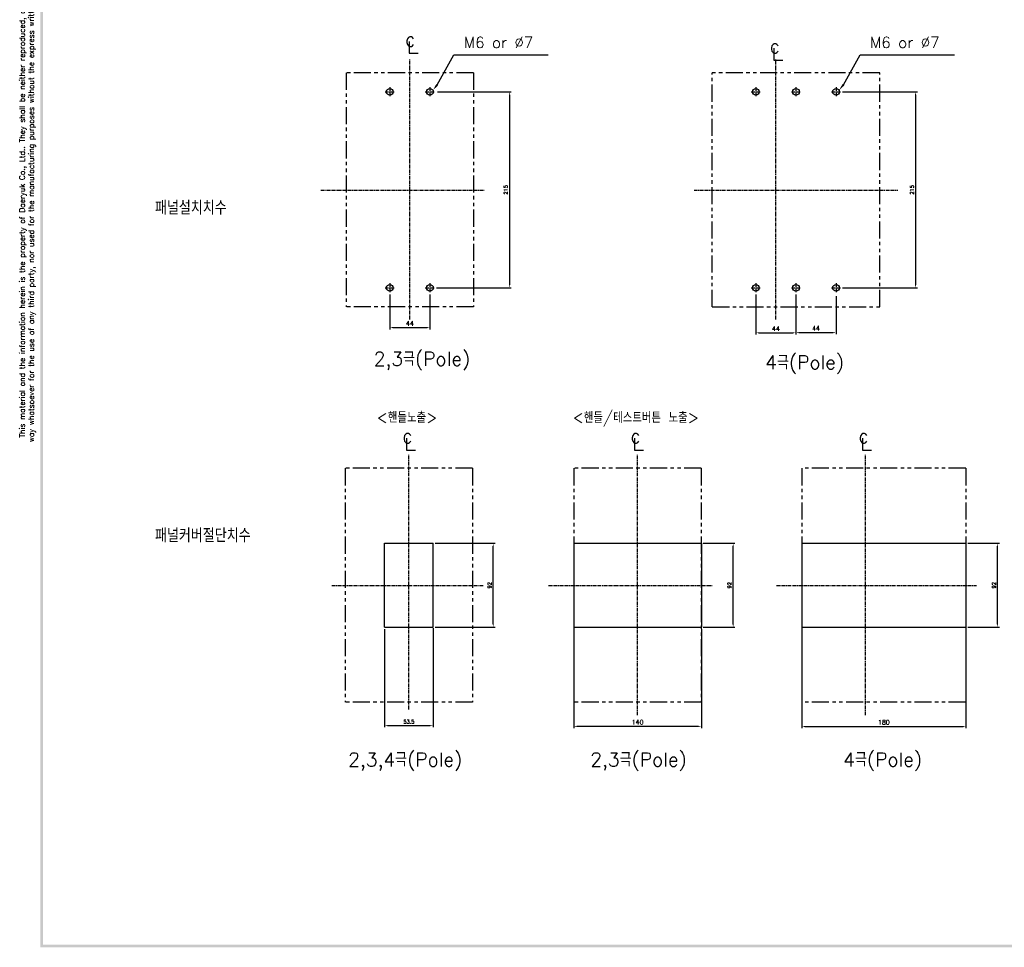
# Model space of a CAD drawing. Extents: x -2100 to 2710, y -907 to 1810.
# Tile 1 of 22: x -2097 to -1017, y 77 to 1095. Entities that reach past the tile are written whole.
import ezdxf

# ---------------------------------------------------------------- set-up
doc = ezdxf.new("R2010")
doc.units = 0
doc.header["$LTSCALE"] = 3
doc.header["$MEASUREMENT"] = 0
doc.linetypes.add('CENTER', pattern=[2, 1.25, -0.25, 0.25, -0.25])
doc.linetypes.add('PHANTOM2', pattern=[1.25, 0.625, -0.125, 0.125, -0.125, 0.125, -0.125])
doc.layers.get('0').update_dxf_attribs({"linetype": 'CONTINUOUS'})
doc.layers.get('Defpoints').update_dxf_attribs({"linetype": 'CONTINUOUS'})
for name, color, linetype in [('AM_VIS', 7, 'CONTINUOUS'), ('cen', 1, 'CENTER'), ('CENTER', 1, 'CENTER'), ('di', 3, 'CONTINUOUS'), ('DIM', 3, 'CONTINUOUS'), ('dwg', 7, 'CONTINUOUS'), ('NOTE', 4, 'CONTINUOUS')]:
    doc.layers.add(name, color=color, linetype=linetype)
doc.styles.add('K25', font='TXT', dxfattribs={"width": 0.9, "height": 2.5, "bigfont": 'TBHAN'})
doc.styles.add('KIM', font='ROMANS.shx', dxfattribs={"height": 5, "bigfont": 'GSG1.shx'})
doc.styles.get("Standard").update_dxf_attribs({"font": 'romans.shx', "height": 4, "bigfont": 'ghs.shx'})
doc.dimstyles.get("Standard").update_dxf_attribs({"dimtxt": 0.18, "dimasz": 0.18, "dimexe": 0.18, "dimexo": 0.0625, "dimgap": 0.09, "dimtad": 0, "dimtih": 1, "dimtoh": 1, "dimdec": 4, "dimzin": 0, "dimdsep": 46, "dimtxsty": 'Standard', "dimcen": 0.09, "dimadec": 0, "dimazin": 0, "dimtfac": 1, "dimtdec": 4, "dimtofl": 0, "dimtmove": 0, "dimatfit": 3, "dimfxl": 0, "dimtolj": 1, "dimtzin": 0, "dimarcsym": 0})
doc.dimstyles.new('STANDARD$0', dxfattribs={"dimtxt": 5, "dimasz": 5, "dimexe": 1, "dimexo": 2, "dimgap": 2, "dimtad": 1, "dimdec": 4, "dimzin": 12, "dimdsep": 46, "dimtxsty": 'KIM', "dimcen": -1, "dimdle": 0.1, "dimadec": 0, "dimazin": 0, "dimtfac": 1, "dimtdec": 4, "dimtmove": 0, "dimatfit": 3, "dimfxl": 0, "dimtolj": 1, "dimtzin": 0, "dimarcsym": 0})

# ---------------------------------------------------------------- blocks, each defined once
blk = doc.blocks.new('*D53')
at = {"layer": 'Defpoints', "color": 0}
for p in [(-1697.1, 428.2), (-1643.6, 429.2), (-1643.6, 320.5)]:
    blk.add_point(p, dxfattribs=at)
at = {"layer": 'di'}
for p, q in [((-1697.1, 426.2), (-1697.1, 318.5)), ((-1643.6, 427.2), (-1643.6, 318.5)), ((-1693.9, 320.5), (-1646.8, 320.5))]:
    blk.add_line(p, q, dxfattribs=at)
for points in [[(-1693.9, 321), (-1693.9, 320), (-1697.1, 320.5)], [(-1646.8, 321), (-1646.8, 320), (-1643.6, 320.5)]]:
    blk.add_solid(points, dxfattribs=at)
at = {"layer": 'di', "insert": (-1670.3, 324.5), "char_height": 4, "attachment_point": 5}
blk.add_mtext('\\A1;53.5', dxfattribs=at)
blk = doc.blocks.new('*D54')
at = {"layer": 'Defpoints', "color": 0}
for p in [(-1643.6, 520.2), (-1577.8, 520.2), (-1643.6, 428.2)]:
    blk.add_point(p, dxfattribs=at)
at = {"layer": 'di'}
for p, q in [((-1641.6, 520.2), (-1575.8, 520.2)), ((-1577.8, 431.4), (-1577.8, 517)), ((-1641.6, 428.2), (-1575.8, 428.2))]:
    blk.add_line(p, q, dxfattribs=at)
for points in [[(-1578.3, 517), (-1577.3, 517), (-1577.8, 520.2)], [(-1578.3, 431.4), (-1577.3, 431.4), (-1577.8, 428.2)]]:
    blk.add_solid(points, dxfattribs=at)
at = {"layer": 'di', "insert": (-1581.8, 474.2), "char_height": 4, "attachment_point": 5, "rotation": 90}
blk.add_mtext('\\A1;92', dxfattribs=at)
blk = doc.blocks.new('*D55')
at = {"layer": 'Defpoints', "color": 0}
for p in [(-1196.6, 1015.4), (-1196.6, 800.4), (-1114.6, 800.4)]:
    blk.add_point(p, dxfattribs=at)
at = {"layer": 'di'}
for p, q in [((-1194.6, 1015.4), (-1112.6, 1015.4)), ((-1114.6, 1012.2), (-1114.6, 803.6)), ((-1194.6, 800.4), (-1112.6, 800.4))]:
    blk.add_line(p, q, dxfattribs=at)
for points in [[(-1115.2, 1012.2), (-1114.1, 1012.2), (-1114.6, 1015.4)], [(-1115.2, 803.6), (-1114.1, 803.6), (-1114.6, 800.4)]]:
    blk.add_solid(points, dxfattribs=at)
at = {"layer": 'di', "insert": (-1118.6, 907.9), "char_height": 4, "attachment_point": 5, "rotation": 90}
blk.add_mtext('\\A1;215', dxfattribs=at)
blk = doc.blocks.new('*D74')
at = {"layer": 'Defpoints', "color": 0}
for p in [(-1641, 1015.4), (-1642, 800.4), (-1560.1, 800.4)]:
    blk.add_point(p, dxfattribs=at)
at = {"layer": 'di'}
for p, q in [((-1639, 1015.4), (-1558.1, 1015.4)), ((-1560.1, 1012.2), (-1560.1, 803.6)), ((-1640, 800.4), (-1558.1, 800.4))]:
    blk.add_line(p, q, dxfattribs=at)
for points in [[(-1560.6, 1012.2), (-1559.6, 1012.2), (-1560.1, 1015.4)], [(-1560.6, 803.6), (-1559.6, 803.6), (-1560.1, 800.4)]]:
    blk.add_solid(points, dxfattribs=at)
at = {"layer": 'di', "insert": (-1564.1, 907.9), "char_height": 4, "attachment_point": 5, "rotation": 90}
blk.add_mtext('\\A1;215', dxfattribs=at)
blk = doc.blocks.new('*D75')
at = {"layer": 'Defpoints', "color": 0}
for p in [(-1349.4, 520.2), (-1314.7, 520.2), (-1349.4, 428.2)]:
    blk.add_point(p, dxfattribs=at)
at = {"layer": 'di'}
for p, q in [((-1347.4, 520.2), (-1312.7, 520.2)), ((-1314.7, 431.4), (-1314.7, 517)), ((-1347.4, 428.2), (-1312.7, 428.2))]:
    blk.add_line(p, q, dxfattribs=at)
for points in [[(-1315.2, 517), (-1314.1, 517), (-1314.7, 520.2)], [(-1315.2, 431.4), (-1314.1, 431.4), (-1314.7, 428.2)]]:
    blk.add_solid(points, dxfattribs=at)
at = {"layer": 'di', "insert": (-1318.7, 474.2), "char_height": 4, "attachment_point": 5, "rotation": 90}
blk.add_mtext('\\A1;92', dxfattribs=at)
blk = doc.blocks.new('*D98')
at = {"layer": 'Defpoints', "color": 0}
for p in [(-1691.2, 795.2), (-1647.2, 795.2), (-1647.2, 756.8)]:
    blk.add_point(p, dxfattribs=at)
at = {"layer": 'di'}
for p, q in [((-1691.2, 793.2), (-1691.2, 754.8)), ((-1647.2, 793.2), (-1647.2, 754.8)), ((-1688, 756.8), (-1650.4, 756.8))]:
    blk.add_line(p, q, dxfattribs=at)
for points in [[(-1688, 757.4), (-1688, 756.3), (-1691.2, 756.8)], [(-1650.4, 757.4), (-1650.4, 756.3), (-1647.2, 756.8)]]:
    blk.add_solid(points, dxfattribs=at)
at = {"layer": 'di', "insert": (-1669.2, 761.3), "char_height": 5, "attachment_point": 5, "style": 'KIM'}
blk.add_mtext('\\A1;44', dxfattribs=at)
blk = doc.blocks.new('*D99')
at = {"layer": 'Defpoints', "color": 0}
for p in [(-1289.8, 795.2), (-1245.8, 795.2), (-1245.8, 751.1)]:
    blk.add_point(p, dxfattribs=at)
at = {"layer": 'di'}
for p, q in [((-1289.8, 793.2), (-1289.8, 749.1)), ((-1245.8, 793.2), (-1245.8, 749.1)), ((-1286.6, 751.1), (-1249, 751.1))]:
    blk.add_line(p, q, dxfattribs=at)
for points in [[(-1286.6, 751.6), (-1286.6, 750.6), (-1289.8, 751.1)], [(-1249, 751.6), (-1249, 750.6), (-1245.8, 751.1)]]:
    blk.add_solid(points, dxfattribs=at)
at = {"layer": 'di', "insert": (-1267.8, 755.6), "char_height": 5, "attachment_point": 5, "style": 'KIM'}
blk.add_mtext('\\A1;44', dxfattribs=at)
blk = doc.blocks.new('*D100')
at = {"layer": 'Defpoints', "color": 0}
for p in [(-1245.8, 793.2), (-1201.8, 793.2), (-1201.8, 751.6)]:
    blk.add_point(p, dxfattribs=at)
at = {"layer": 'di'}
for p, q in [((-1245.8, 791.2), (-1245.8, 749.6)), ((-1201.8, 791.2), (-1201.8, 749.6)), ((-1242.6, 751.6), (-1205, 751.6))]:
    blk.add_line(p, q, dxfattribs=at)
for points in [[(-1242.6, 752.1), (-1242.6, 751.1), (-1245.8, 751.6)], [(-1205, 752.1), (-1205, 751.1), (-1201.8, 751.6)]]:
    blk.add_solid(points, dxfattribs=at)
at = {"layer": 'di', "insert": (-1223.8, 756.1), "char_height": 5, "attachment_point": 5, "style": 'KIM'}
blk.add_mtext('\\A1;44', dxfattribs=at)
blk = doc.blocks.new('*D101')
at = {"layer": 'Defpoints', "color": 0}
for p in [(-1059.4, 520.2), (-1024.7, 520.2), (-1059.4, 428.2)]:
    blk.add_point(p, dxfattribs=at)
at = {"layer": 'di'}
for p, q in [((-1057.4, 520.2), (-1022.7, 520.2)), ((-1024.7, 431.4), (-1024.7, 517)), ((-1057.4, 428.2), (-1022.7, 428.2))]:
    blk.add_line(p, q, dxfattribs=at)
for points in [[(-1025.2, 517), (-1024.1, 517), (-1024.7, 520.2)], [(-1025.2, 431.4), (-1024.1, 431.4), (-1024.7, 428.2)]]:
    blk.add_solid(points, dxfattribs=at)
at = {"layer": 'di', "insert": (-1028.7, 474.2), "char_height": 4, "attachment_point": 5, "rotation": 90}
blk.add_mtext('\\A1;92', dxfattribs=at)
blk = doc.blocks.new('*D102')
at = {"layer": 'Defpoints', "color": 0}
for p in [(-1489.4, 428.2), (-1349.4, 428.2), (-1349.4, 319.5)]:
    blk.add_point(p, dxfattribs=at)
at = {"layer": 'di'}
for p, q in [((-1489.4, 426.2), (-1489.4, 317.5)), ((-1349.4, 426.2), (-1349.4, 317.5)), ((-1486.2, 319.5), (-1352.6, 319.5))]:
    blk.add_line(p, q, dxfattribs=at)
for points in [[(-1486.2, 320), (-1486.2, 319), (-1489.4, 319.5)], [(-1352.6, 320), (-1352.6, 319), (-1349.4, 319.5)]]:
    blk.add_solid(points, dxfattribs=at)
at = {"layer": 'di', "insert": (-1419.4, 324), "char_height": 5, "attachment_point": 5, "style": 'KIM'}
blk.add_mtext('\\A1;140', dxfattribs=at)
blk = doc.blocks.new('*D103')
at = {"layer": 'Defpoints', "color": 0}
for p in [(-1239.4, 428.2), (-1059.4, 428.2), (-1059.4, 319.4)]:
    blk.add_point(p, dxfattribs=at)
at = {"layer": 'di'}
for p, q in [((-1239.4, 426.2), (-1239.4, 317.4)), ((-1059.4, 426.2), (-1059.4, 317.4)), ((-1236.2, 319.4), (-1062.6, 319.4))]:
    blk.add_line(p, q, dxfattribs=at)
for points in [[(-1236.2, 319.9), (-1236.2, 318.8), (-1239.4, 319.4)], [(-1062.6, 319.9), (-1062.6, 318.8), (-1059.4, 319.4)]]:
    blk.add_solid(points, dxfattribs=at)
at = {"layer": 'di', "insert": (-1149.4, 323.9), "char_height": 5, "attachment_point": 5, "style": 'KIM'}
blk.add_mtext('\\A1;180', dxfattribs=at)

msp = doc.modelspace()

# ---------------------------------------------------------------- linework, layer by layer
for p, q in [((-1697.066, 520.242), (-1643.566, 520.242)), ((-1697.066, 428.242), (-1697.066, 520.242)), ((-1643.566, 428.242), (-1643.566, 520.242)), ((-1489.427, 520.242), (-1349.427, 520.242)), ((-1239.427, 520.242), (-1059.427, 520.242)), ((-1697.066, 428.242), (-1643.566, 428.242)), ((-1489.427, 428.242), (-1349.427, 428.242)), ((-1239.427, 428.242), (-1059.427, 428.242))]:
    msp.add_line(p, q)
for centre in [(-1691.239, 1015.388), (-1647.239, 1015.388), (-1289.774, 1015.388), (-1245.774, 1015.388), (-1201.774, 1015.388), (-1691.239, 800.388), (-1647.239, 800.388), (-1289.774, 800.388), (-1245.774, 800.388), (-1201.774, 800.388)]:
    msp.add_circle(centre, 3.7)
at = {"layer": 'AM_VIS'}
for p, q in [((-1489.427, 520.242), (-1489.427, 428.242)), ((-1349.427, 520.242), (-1349.427, 428.242)), ((-1239.427, 520.242), (-1239.427, 428.242)), ((-1059.427, 520.242), (-1059.427, 428.242))]:
    msp.add_line(p, q, dxfattribs=at)
at = {"layer": 'cen'}
for p, q in [((-1696.283, 1015.388), (-1686.195, 1015.388)), ((-1691.239, 1020.432), (-1691.239, 1010.344)), ((-1652.283, 1015.388), (-1642.195, 1015.388)), ((-1647.239, 1020.432), (-1647.239, 1010.344)), ((-1294.818, 1015.388), (-1284.73, 1015.388)), ((-1289.774, 1020.432), (-1289.774, 1010.344)), ((-1250.818, 1015.388), (-1240.73, 1015.388)), ((-1245.774, 1020.432), (-1245.774, 1010.344)), ((-1206.818, 1015.388), (-1196.73, 1015.388)), ((-1201.774, 1020.432), (-1201.774, 1010.344)), ((-1696.283, 800.388), (-1686.195, 800.388)), ((-1691.239, 805.432), (-1691.239, 795.344)), ((-1652.283, 800.388), (-1642.195, 800.388)), ((-1647.239, 805.432), (-1647.239, 795.344)), ((-1294.818, 800.388), (-1284.73, 800.388)), ((-1289.774, 805.432), (-1289.774, 795.344)), ((-1250.818, 800.388), (-1240.73, 800.388)), ((-1245.774, 805.432), (-1245.774, 795.344)), ((-1206.818, 800.388), (-1196.73, 800.388)), ((-1201.774, 805.432), (-1201.774, 795.344))]:
    msp.add_line(p, q, dxfattribs=at)
at = {"layer": 'CENTER'}
for p, q in [((-1669.239, 907.688), (-1669.239, 1050.81)), ((-1267.774, 907.688), (-1267.774, 1050.81)), ((-1766.801, 907.688), (-1587.458, 907.688)), ((-1669.239, 765.516), (-1669.239, 907.688)), ((-1357.415, 907.688), (-1134.132, 907.688)), ((-1267.774, 765.516), (-1267.774, 907.688)), ((-1670.316, 474.042), (-1670.316, 617.164)), ((-1419.427, 474.042), (-1419.427, 617.164)), ((-1169.427, 474.042), (-1169.427, 617.164)), ((-1754.612, 474.042), (-1588.534, 474.042)), ((-1670.316, 337.911), (-1670.316, 474.042)), ((-1516.989, 474.042), (-1337.645, 474.042)), ((-1419.427, 331.871), (-1419.427, 474.042)), ((-1266.989, 474.042), (-1047.645, 474.042)), ((-1169.427, 331.871), (-1169.427, 474.042))]:
    msp.add_line(p, q, dxfattribs=at)
at = {"layer": 'di', "linetype": 'PHANTOM2', "ltscale": 10}
for p, q in [((-1599.439, 1036.188), (-1739.039, 1036.188)), ((-1739.039, 1036.188), (-1739.039, 779.588)), ((-1599.439, 1036.188), (-1599.439, 779.588)), ((-1153.974, 1036.188), (-1337.574, 1036.188)), ((-1337.574, 779.588), (-1337.574, 1036.188)), ((-1153.974, 779.588), (-1153.974, 1036.188)), ((-1599.439, 779.588), (-1739.039, 779.588)), ((-1337.574, 779.588), (-1153.974, 779.588)), ((-1600.516, 602.542), (-1740.116, 602.542)), ((-1740.116, 602.542), (-1740.116, 345.942)), ((-1600.516, 602.542), (-1600.516, 345.942)), ((-1349.627, 602.542), (-1489.227, 602.542)), ((-1489.227, 602.542), (-1489.227, 345.942)), ((-1349.627, 602.542), (-1349.627, 345.942)), ((-1059.627, 602.542), (-1239.227, 602.542)), ((-1239.227, 602.542), (-1239.227, 345.942)), ((-1059.627, 602.542), (-1059.627, 345.942)), ((-1600.516, 345.942), (-1740.116, 345.942)), ((-1349.627, 345.942), (-1489.227, 345.942)), ((-1059.627, 345.942), (-1239.227, 345.942))]:
    msp.add_line(p, q, dxfattribs=at)
at = {"layer": 'dwg'}
for points in [[(-2074.556, 77.095), (-2071.556, 78.595), (-2074.556, 1799.095), (-2071.556, 1796.095)], [(373.444, 77.095), (370.444, 80.095), (-2074.556, 77.095), (-2071.556, 80.095)]]:
    msp.add_trace(points, dxfattribs=at)
at = {"layer": 'NOTE'}
for p, q in [((-1669.833, 1070.704), (-1669.833, 1057.664)), ((-1270.19, 1063.195), (-1270.19, 1050.156)), ((-1669.833, 1057.664), (-1659.92, 1057.664)), ((-1639.277, 1023.159), (-1620.942, 1055.911)), ((-1620.942, 1055.911), (-1517.43, 1055.911)), ((-1270.19, 1050.156), (-1260.277, 1050.156)), ((-1193.811, 1023.159), (-1175.477, 1055.911)), ((-1175.477, 1055.911), (-1071.965, 1055.911)), ((-1673.024, 635.577), (-1673.024, 622.537)), ((-1422.811, 635.577), (-1422.811, 622.537)), ((-1172.811, 635.577), (-1172.811, 622.537)), ((-1673.024, 622.537), (-1663.111, 622.537)), ((-1422.811, 622.537), (-1412.898, 622.537)), ((-1172.811, 622.537), (-1162.898, 622.537))]:
    msp.add_line(p, q, dxfattribs=at)
for points in [[(-1638.284, 1022.399), (-1643.839, 1017.206), (-1640.269, 1023.919)], [(-1192.819, 1022.399), (-1198.373, 1017.206), (-1194.803, 1023.919)]]:
    msp.add_solid(points, dxfattribs=at)

# ---------------------------------------------------------------- texts
at = {"layer": 'di'}
for p in [(-1609.976, 1063.555), (-1164.511, 1063.555)]:
    msp.add_text('M6 or %%C7', height=12, dxfattribs=at).set_placement(p)
at = {"layer": 'di', "insert": (-2088.456, 934.585), "char_height": 6, "width": 816.29796, "attachment_point": 5, "rotation": 90}
msp.add_mtext('\\A1;This material and the information herein is the property of Daeryuk Co., Ltd.. They shall be neither reproduced, copied, lent, or disclosed in any\\Pway whatsoever for the use of any third party, nor used for the manufacturing purposes without the express written consent of Daeryuk Co., Ltd..', dxfattribs=at)
at = {"layer": 'di', "char_height": 15, "attachment_point": 1}
for s, insert, width in [('{\\Fromans,hgs|c129;패널설치치수}', (-1948.72, 895.816), 135.45529), ('{\\Fromans,hgs|c129;2,3극(Pole)}', (-1708.809, 730.054), 116.39597), ('{\\Fromans,hgs|c129;4극(Pole)}', (-1279.516, 726.208), 116.39597), ('{\\Fromans,hgs|c129;패널커버절단치수}', (-1948.72, 536.393), 177.9211), ('{\\Fromans,hgs|c129;2,3,4극(Pole)}', (-1736.788, 290.585), 148.76355), ('{\\Fromans,hgs|c129;2,3극(Pole)}', (-1471.327, 290.585), 156.66025), ('{\\Fromans,hgs|c129;4극(Pole)}', (-1193.964, 290.585), 156.66025)]:
    msp.add_mtext(s, dxfattribs=dict(at, insert=insert, width=width))
at = {"layer": 'DIM', "char_height": 12, "width": 207.68749, "attachment_point": 1}
for s, insert in [('\\pt156;{\\Fromans,hgs|c129;<핸들노출>}', (-1705.658, 664.434)), ('\\pt156;{\\Fromans,hgs|c129;<핸들/테스트버튼 노출>}', (-1490.838, 664.214))]:
    msp.add_mtext(s, dxfattribs=dict(at, insert=insert))
at = {"layer": 'NOTE', "style": 'K25', "width": 0.9}
for p in [(-1674.265, 1065.164), (-1274.622, 1057.655), (-1677.457, 630.037), (-1427.243, 630.037), (-1177.243, 630.037)]:
    msp.add_text('c', height=15.85, dxfattribs=at).set_placement(p)

# ---------------------------------------------------------------- dimensions: what is measured, and where the dimension line sits
at = {"layer": 'di'}
for base, p1, p2, picture, middle in [((-1560.096, 800.388), (-1640.969, 1015.388), (-1642.033, 800.388), '*D74', (-1564.096, 907.888)), ((-1114.631, 800.388), (-1196.568, 1015.388), (-1196.568, 800.388), '*D55', (-1118.631, 907.888)), ((-1314.682, 520.242), (-1349.427, 428.242), (-1349.427, 520.242), '*D75', (-1318.682, 474.242)), ((-1024.682, 520.242), (-1059.427, 428.242), (-1059.427, 520.242), '*D101', (-1028.682, 474.242))]:
    dim = msp.add_linear_dim(base=base, p1=p1, p2=p2, angle=90, dimstyle='Standard', override={"dimtxt": 4, "dimasz": 3.2, "dimexe": 2, "dimexo": 2, "dimgap": 2, "dimtad": 1, "dimtih": 0, "dimtoh": 0, "dimdec": 2, "dimzin": 8, "dimcen": 0, "dimclrd": 256, "dimclre": 256, "dimclrt": 256, "dimadec": 2, "dimazin": 2, "dimtfac": 0.6, "dimtdec": 2, "dimtofl": 1, "dimtzin": 8, "dimlwd": 65535, "dimlwe": 65535, "dimarcsym": 1}, dxfattribs=at)
    dim.commit()
    dim.dimension.update_dxf_attribs({"geometry": picture, "text_midpoint": middle})
for base, p1, p2, picture, middle in [((-1647.239, 756.834), (-1691.239, 795.182), (-1647.239, 795.182), '*D98', (-1669.239, 761.334)), ((-1245.774, 751.111), (-1289.774, 795.182), (-1245.774, 795.182), '*D99', (-1267.774, 755.611)), ((-1201.774, 751.608), (-1245.774, 793.182), (-1201.774, 793.182), '*D100', (-1223.774, 756.108)), ((-1349.427, 319.5), (-1489.427, 428.242), (-1349.427, 428.242), '*D102', (-1419.427, 324)), ((-1059.427, 319.363), (-1239.427, 428.242), (-1059.427, 428.242), '*D103', (-1149.427, 323.863))]:
    dim = msp.add_linear_dim(base=base, p1=p1, p2=p2, dimstyle='STANDARD$0', override={"dimtxt": 4, "dimasz": 3.2, "dimexe": 2, "dimdec": 2, "dimzin": 8, "dimcen": 0, "dimclrd": 256, "dimclre": 256, "dimclrt": 256, "dimadec": 2, "dimazin": 2, "dimtfac": 0.6, "dimtdec": 2, "dimtzin": 8, "dimlwd": 65535, "dimlwe": 65535, "dimarcsym": 1}, dxfattribs=at)
    dim.commit()
    dim.dimension.update_dxf_attribs({"geometry": picture, "text_midpoint": middle})
dim = msp.add_linear_dim(base=(-1577.788, 520.242), p1=(-1643.566, 428.242), p2=(-1643.566, 520.242), angle=90, dimstyle='Standard', override={"dimtxt": 4, "dimasz": 3.2, "dimexe": 2, "dimexo": 2, "dimgap": 2, "dimtad": 1, "dimtih": 0, "dimtoh": 0, "dimdec": 2, "dimzin": 8, "dimcen": 0, "dimclrd": 256, "dimclre": 256, "dimclrt": 256, "dimadec": 2, "dimazin": 2, "dimtfac": 0.6, "dimtdec": 2, "dimtofl": 1, "dimtzin": 8, "dimlwd": 65535, "dimlwe": 65535, "dimarcsym": 1}, dxfattribs=at)
dim.commit()
dim.dimension.update_dxf_attribs({"geometry": '*D54', "text_midpoint": (-1577.788, 474.242), "dimtype": 160})
dim = msp.add_linear_dim(base=(-1643.566, 320.493), p1=(-1697.066, 428.242), p2=(-1643.566, 429.242), dimstyle='STANDARD$0', override={"dimtxt": 4, "dimasz": 3.2, "dimexe": 2, "dimdec": 2, "dimzin": 8, "dimtxsty": 'Standard', "dimcen": 0, "dimdle": 0, "dimclrd": 256, "dimclre": 256, "dimclrt": 256, "dimadec": 2, "dimazin": 2, "dimtfac": 0.6, "dimtdec": 2, "dimtzin": 8, "dimlwd": 65535, "dimlwe": 65535, "dimarcsym": 1}, dxfattribs=at)
dim.commit()
dim.dimension.update_dxf_attribs({"geometry": '*D53', "text_midpoint": (-1670.316, 320.493), "dimtype": 160})

doc.saveas('drawing.dxf')
